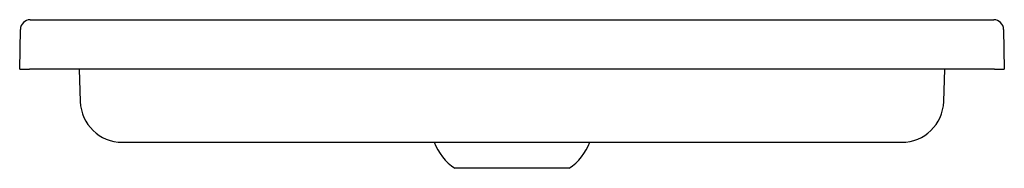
# Model space of a CAD drawing. Header units: millimetres. Extents: x -0.398 to 0.398, y -0.08 to 0.04.
import ezdxf

# ---------------------------------------------------------------- set-up
doc = ezdxf.new("R2010")
doc.units = ezdxf.units.MM
doc.layers.add('BLOCKS', color=3, linetype='Continuous')

msp = doc.modelspace()

# ---------------------------------------------------------------- linework, layer by layer
at = {"layer": 'BLOCKS'}
for p, q in [((-0.38987, 0.04), (0.38987, 0.04)), ((-0.39843, 0), (-0.39787, 0.03214)), ((0.39787, 0.03214), (0.39843, 0)), ((-0.39843, 0), (-0.39043, 0)), ((0.39043, 0), (-0.39043, 0)), ((-0.35034, 0), (-0.34942, -0.02619)), ((0.34942, -0.02619), (0.35034, 0)), ((0.39043, 0), (0.39843, 0)), ((-0.31544, -0.059), (0.31544, -0.059)), ((0.04625, -0.08), (-0.04625, -0.08))]:
    msp.add_line(p, q, dxfattribs=at)
for centre, radius, start, end in [((-0.38987, 0.032), 0.008, 90, 179), ((0.38987, 0.032), 0.008, 1, 90), ((-0.31544, -0.025), 0.034, 182, 270), ((0.31544, -0.025), 0.034, 270, 358), ((-0.02169, -0.04349), 0.044, 200.63557, 236.06747), ((0.02169, -0.04349), 0.044, 303.93253, 339.36443)]:
    msp.add_arc(centre, radius, start, end, dxfattribs=at)

doc.saveas('drawing.dxf')
